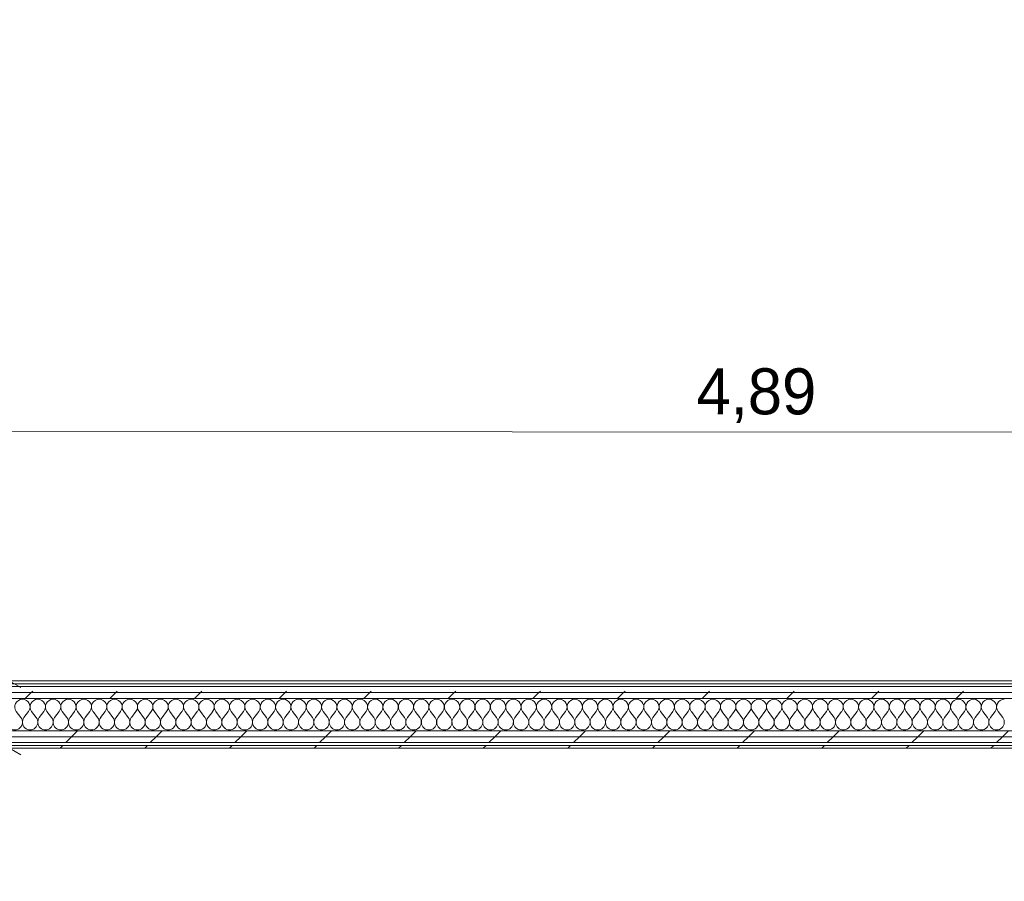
# Model space of a CAD drawing. Header units: millimetres. Extents: x -30280 to 19093, y -17460 to 4378.
# Tile 100 of 188: x -11473 to -9333, y -17373 to -15501. Entities that reach past the tile are written whole.
import ezdxf

# ---------------------------------------------------------------- set-up
doc = ezdxf.new("R2010")
doc.units = ezdxf.units.MM
doc.header["$MEASUREMENT"] = 0
doc.linetypes.add('Wipeout_Contour', pattern=[1000, 0, -1000])
doc.layers.add('Nuevo_06_COT_Generals', color=7, linetype='Continuous')
doc.layers.add('Nuevo_08_E_Envans secs', color=7, linetype='Continuous')
doc.layers.add('Nuevo_06_COT_Generals_Pluma_Nº__1', color=7, linetype='Continuous', lineweight=5)
doc.layers.add('Nuevo_08_E_Envans secs_Pluma_Nº__1', color=7, linetype='Continuous', lineweight=5)
for name, color, linetype, lineweight, true_color in [('Nuevo_08_E_Envans secs_Pluma_Nº__102', 7, 'Continuous', 5, 0xcccccc), ('Nuevo_08_E_Envans secs_Pluma_Nº__171', 171, 'Continuous', 13, 0xaaaaff), ('Nuevo_08_E_Envans secs_Pluma_Nº__177', 7, 'Continuous', 15, 0xf7e046)]:
    doc.layers.add(name, color=color, linetype=linetype, lineweight=lineweight, true_color=true_color)
doc.styles.add('Estilo_Generado_1', font='txt')
doc.dimstyles.new('Estilo_Generado__2', dxfattribs={"dimtxt": 100, "dimasz": 38, "dimexe": 0.18, "dimexo": 300, "dimgap": 0, "dimtad": 1, "dimlfac": 0.001, "dimzin": 0, "dimdsep": 46, "dimtxsty": 'Estilo_Generado_1', "dimblk": 'ARROWHEAD_2', "dimblk1": 'ARROWHEAD_2', "dimblk2": 'ARROWHEAD_2', "dimcen": 0.09, "dimclrd": 7, "dimclre": 7, "dimclrt": 7, "dimadec": 0, "dimazin": 0, "dimtfac": 1, "dimtdec": 4, "dimtmove": 0, "dimatfit": 3, "dimfxl": 0, "dimtolj": 1, "dimtzin": 0, "dimarcsym": 0})
pattern_1 = [(45, (0, 0), (-183.8478, 183.8478), [195, -65]), (45, (7e-14, 183.85), (-183.8478, 183.8478), [195, -65])]

# ---------------------------------------------------------------- blocks, each defined once
blk = doc.blocks.new('*X126')
at = {"layer": 'Nuevo_08_E_Envans secs_Pluma_Nº__102', "color": 254, "linetype": 'Continuous', "lineweight": 5, "true_color": 0xcccccc}
for p, q in [((-11470, -17017.6), (-11480, -17004.3)), ((-11463.3, -17017.6), (-11453.3, -17004.3)), ((-11436.7, -17017.6), (-11446.7, -17004.3)), ((-11430, -17017.6), (-11420, -17004.3)), ((-11403.3, -17017.6), (-11413.3, -17004.3)), ((-11396.7, -17017.6), (-11386.7, -17004.3)), ((-11370, -17017.6), (-11380, -17004.3)), ((-11363.3, -17017.6), (-11353.3, -17004.3)), ((-11336.7, -17017.6), (-11346.7, -17004.3)), ((-11330, -17017.6), (-11320, -17004.3)), ((-11303.3, -17017.6), (-11313.3, -17004.3)), ((-11296.7, -17017.6), (-11286.7, -17004.3)), ((-11270, -17017.6), (-11280, -17004.3)), ((-11263.3, -17017.6), (-11253.3, -17004.3)), ((-11236.7, -17017.6), (-11246.7, -17004.3)), ((-11230, -17017.6), (-11220, -17004.3)), ((-11203.3, -17017.6), (-11213.3, -17004.3)), ((-11196.7, -17017.6), (-11186.7, -17004.3)), ((-11170, -17017.6), (-11180, -17004.3)), ((-11163.3, -17017.6), (-11153.3, -17004.3)), ((-11136.7, -17017.6), (-11146.7, -17004.3)), ((-11130, -17017.6), (-11120, -17004.3)), ((-11103.3, -17017.6), (-11113.3, -17004.3)), ((-11096.7, -17017.6), (-11086.7, -17004.3)), ((-11070, -17017.6), (-11080, -17004.3)), ((-11063.3, -17017.6), (-11053.3, -17004.3)), ((-11036.7, -17017.6), (-11046.7, -17004.3)), ((-11030, -17017.6), (-11020, -17004.3)), ((-11003.3, -17017.6), (-11013.3, -17004.3)), ((-10996.7, -17017.6), (-10986.7, -17004.3)), ((-10970, -17017.6), (-10980, -17004.3)), ((-10963.3, -17017.6), (-10953.3, -17004.3)), ((-10936.7, -17017.6), (-10946.7, -17004.3)), ((-10930, -17017.6), (-10920, -17004.3)), ((-10903.3, -17017.6), (-10913.3, -17004.3)), ((-10896.7, -17017.6), (-10886.7, -17004.3)), ((-10870, -17017.6), (-10880, -17004.3)), ((-10863.3, -17017.6), (-10853.3, -17004.3)), ((-10836.7, -17017.6), (-10846.7, -17004.3)), ((-10830, -17017.6), (-10820, -17004.3)), ((-10803.3, -17017.6), (-10813.3, -17004.3)), ((-10796.7, -17017.6), (-10786.7, -17004.3)), ((-10770, -17017.6), (-10780, -17004.3)), ((-10763.3, -17017.6), (-10753.3, -17004.3)), ((-10736.7, -17017.6), (-10746.7, -17004.3)), ((-10730, -17017.6), (-10720, -17004.3)), ((-10703.3, -17017.6), (-10713.3, -17004.3)), ((-10696.7, -17017.6), (-10686.7, -17004.3)), ((-10670, -17017.6), (-10680, -17004.3)), ((-10663.3, -17017.6), (-10653.3, -17004.3)), ((-10636.7, -17017.6), (-10646.7, -17004.3)), ((-10630, -17017.6), (-10620, -17004.3)), ((-10603.3, -17017.6), (-10613.3, -17004.3)), ((-10596.7, -17017.6), (-10586.7, -17004.3)), ((-10570, -17017.6), (-10580, -17004.3)), ((-10563.3, -17017.6), (-10553.3, -17004.3)), ((-10536.7, -17017.6), (-10546.7, -17004.3)), ((-10530, -17017.6), (-10520, -17004.3)), ((-10503.3, -17017.6), (-10513.3, -17004.3)), ((-10496.7, -17017.6), (-10486.7, -17004.3)), ((-10470, -17017.6), (-10480, -17004.3)), ((-10463.3, -17017.6), (-10453.3, -17004.3)), ((-10436.7, -17017.6), (-10446.7, -17004.3)), ((-10430, -17017.6), (-10420, -17004.3)), ((-10403.3, -17017.6), (-10413.3, -17004.3)), ((-10396.7, -17017.6), (-10386.7, -17004.3)), ((-10370, -17017.6), (-10380, -17004.3)), ((-10363.3, -17017.6), (-10353.3, -17004.3)), ((-10336.7, -17017.6), (-10346.7, -17004.3)), ((-10330, -17017.6), (-10320, -17004.3)), ((-10303.3, -17017.6), (-10313.3, -17004.3)), ((-10296.7, -17017.6), (-10286.7, -17004.3)), ((-10270, -17017.6), (-10280, -17004.3)), ((-10263.3, -17017.6), (-10253.3, -17004.3)), ((-10236.7, -17017.6), (-10246.7, -17004.3)), ((-10230, -17017.6), (-10220, -17004.3)), ((-10203.3, -17017.6), (-10213.3, -17004.3)), ((-10196.7, -17017.6), (-10186.7, -17004.3)), ((-10170, -17017.6), (-10180, -17004.3)), ((-10163.3, -17017.6), (-10153.3, -17004.3)), ((-10136.7, -17017.6), (-10146.7, -17004.3)), ((-10130, -17017.6), (-10120, -17004.3)), ((-10103.3, -17017.6), (-10113.3, -17004.3)), ((-10096.7, -17017.6), (-10086.7, -17004.3)), ((-10070, -17017.6), (-10080, -17004.3)), ((-10063.3, -17017.6), (-10053.3, -17004.3)), ((-10036.7, -17017.6), (-10046.7, -17004.3)), ((-10030, -17017.6), (-10020, -17004.3)), ((-10003.3, -17017.6), (-10013.3, -17004.3)), ((-9996.7, -17017.6), (-9986.7, -17004.3)), ((-9970, -17017.6), (-9980, -17004.3)), ((-9963.3, -17017.6), (-9953.3, -17004.3)), ((-9936.7, -17017.6), (-9946.7, -17004.3)), ((-9930, -17017.6), (-9920, -17004.3)), ((-9903.3, -17017.6), (-9913.3, -17004.3)), ((-9896.7, -17017.6), (-9886.7, -17004.3)), ((-9870, -17017.6), (-9880, -17004.3)), ((-9863.3, -17017.6), (-9853.3, -17004.3)), ((-9836.7, -17017.6), (-9846.7, -17004.3)), ((-9830, -17017.6), (-9820, -17004.3)), ((-9803.3, -17017.6), (-9813.3, -17004.3)), ((-9796.7, -17017.6), (-9786.7, -17004.3)), ((-9770, -17017.6), (-9780, -17004.3)), ((-9763.3, -17017.6), (-9753.3, -17004.3)), ((-9736.7, -17017.6), (-9746.7, -17004.3)), ((-9730, -17017.6), (-9720, -17004.3)), ((-9703.3, -17017.6), (-9713.3, -17004.3)), ((-9696.7, -17017.6), (-9686.7, -17004.3)), ((-9670, -17017.6), (-9680, -17004.3)), ((-9663.3, -17017.6), (-9653.3, -17004.3)), ((-9636.7, -17017.6), (-9646.7, -17004.3)), ((-9630, -17017.6), (-9620, -17004.3)), ((-9603.3, -17017.6), (-9613.3, -17004.3)), ((-9596.7, -17017.6), (-9586.7, -17004.3)), ((-9570, -17017.6), (-9580, -17004.3)), ((-9563.3, -17017.6), (-9553.3, -17004.3)), ((-9536.7, -17017.6), (-9546.7, -17004.3)), ((-9530, -17017.6), (-9520, -17004.3)), ((-9503.3, -17017.6), (-9513.3, -17004.3)), ((-9496.7, -17017.6), (-9486.7, -17004.3)), ((-9470, -17017.6), (-9480, -17004.3)), ((-9463.3, -17017.6), (-9453.3, -17004.3)), ((-9436.7, -17017.6), (-9446.7, -17004.3)), ((-9430, -17017.6), (-9420, -17004.3)), ((-9403.3, -17017.6), (-9413.3, -17004.3)), ((-9396.7, -17017.6), (-9386.7, -17004.3)), ((-9370, -17017.6), (-9380, -17004.3)), ((-9363.3, -17017.6), (-9353.3, -17004.3)), ((-9336.7, -17017.6), (-9346.7, -17004.3))]:
    blk.add_line(p, q, dxfattribs=at)
for centre, start, end in [((-11466.7, -16994.3), 90, 216.8699), ((-11466.7, -16994.3), 323.1301, 90), ((-11433.3, -16994.3), 90, 216.8699), ((-11433.3, -16994.3), 323.1301, 90), ((-11400, -16994.3), 90, 216.8699), ((-11400, -16994.3), 323.1301, 90), ((-11366.7, -16994.3), 90, 216.8699), ((-11366.7, -16994.3), 323.1301, 90), ((-11333.3, -16994.3), 90, 216.8699), ((-11333.3, -16994.3), 323.1301, 90), ((-11300, -16994.3), 90, 216.8699), ((-11300, -16994.3), 323.1301, 90), ((-11266.7, -16994.3), 90, 216.8699), ((-11266.7, -16994.3), 323.1301, 90), ((-11233.3, -16994.3), 90, 216.8699), ((-11233.3, -16994.3), 323.1301, 90), ((-11200, -16994.3), 90, 216.8699), ((-11200, -16994.3), 323.1301, 90), ((-11166.7, -16994.3), 90, 216.8699), ((-11166.7, -16994.3), 323.1301, 90), ((-11133.3, -16994.3), 90, 216.8699), ((-11133.3, -16994.3), 323.1301, 90), ((-11100, -16994.3), 90, 216.8699), ((-11100, -16994.3), 323.1301, 90), ((-11066.7, -16994.3), 90, 216.8699), ((-11066.7, -16994.3), 323.1301, 90), ((-11033.3, -16994.3), 90, 216.8699), ((-11033.3, -16994.3), 323.1301, 90), ((-11000, -16994.3), 90, 216.8699), ((-11000, -16994.3), 323.1301, 90), ((-10966.7, -16994.3), 90, 216.8699), ((-10966.7, -16994.3), 323.1301, 90), ((-10933.3, -16994.3), 90, 216.8699), ((-10933.3, -16994.3), 323.1301, 90), ((-10900, -16994.3), 90, 216.8699), ((-10900, -16994.3), 323.1301, 90), ((-10866.7, -16994.3), 90, 216.8699), ((-10866.7, -16994.3), 323.1301, 90), ((-10833.3, -16994.3), 90, 216.8699), ((-10833.3, -16994.3), 323.1301, 90), ((-10800, -16994.3), 90, 216.8699), ((-10800, -16994.3), 323.1301, 90), ((-10766.7, -16994.3), 90, 216.8699), ((-10766.7, -16994.3), 323.1301, 90), ((-10733.3, -16994.3), 90, 216.8699), ((-10733.3, -16994.3), 323.1301, 90), ((-10700, -16994.3), 90, 216.8699), ((-10700, -16994.3), 323.1301, 90), ((-10666.7, -16994.3), 90, 216.8699), ((-10666.7, -16994.3), 323.1301, 90), ((-10633.3, -16994.3), 90, 216.8699), ((-10633.3, -16994.3), 323.1301, 90), ((-10600, -16994.3), 90, 216.8699), ((-10600, -16994.3), 323.1301, 90), ((-10566.7, -16994.3), 90, 216.8699), ((-10566.7, -16994.3), 323.1301, 90), ((-10533.3, -16994.3), 90, 216.8699), ((-10533.3, -16994.3), 323.1301, 90), ((-10500, -16994.3), 90, 216.8699), ((-10500, -16994.3), 323.1301, 90), ((-10466.7, -16994.3), 90, 216.8699), ((-10466.7, -16994.3), 323.1301, 90), ((-10433.3, -16994.3), 90, 216.8699), ((-10433.3, -16994.3), 323.1301, 90), ((-10400, -16994.3), 90, 216.8699), ((-10400, -16994.3), 323.1301, 90), ((-10366.7, -16994.3), 90, 216.8699), ((-10366.7, -16994.3), 323.1301, 90), ((-10333.3, -16994.3), 90, 216.8699), ((-10333.3, -16994.3), 323.1301, 90), ((-10300, -16994.3), 90, 216.8699), ((-10300, -16994.3), 323.1301, 90), ((-10266.7, -16994.3), 90, 216.8699), ((-10266.7, -16994.3), 323.1301, 90), ((-10233.3, -16994.3), 90, 216.8699), ((-10233.3, -16994.3), 323.1301, 90), ((-10200, -16994.3), 90, 216.8699), ((-10200, -16994.3), 323.1301, 90), ((-10166.7, -16994.3), 90, 216.8699), ((-10166.7, -16994.3), 323.1301, 90), ((-10133.3, -16994.3), 90, 216.8699), ((-10133.3, -16994.3), 323.1301, 90), ((-10100, -16994.3), 90, 216.8699), ((-10100, -16994.3), 323.1301, 90), ((-10066.7, -16994.3), 90, 216.8699), ((-10066.7, -16994.3), 323.1301, 90), ((-10033.3, -16994.3), 90, 216.8699), ((-10033.3, -16994.3), 323.1301, 90), ((-10000, -16994.3), 90, 216.8699), ((-10000, -16994.3), 323.1301, 90), ((-9966.7, -16994.3), 90, 216.8699), ((-9966.7, -16994.3), 323.1301, 90), ((-9933.3, -16994.3), 90, 216.8699), ((-9933.3, -16994.3), 323.1301, 90), ((-9900, -16994.3), 90, 216.8699), ((-9900, -16994.3), 323.1301, 90), ((-9866.7, -16994.3), 90, 216.8699), ((-9866.7, -16994.3), 323.1301, 90), ((-9833.3, -16994.3), 90, 216.8699), ((-9833.3, -16994.3), 323.1301, 90), ((-9800, -16994.3), 90, 216.8699), ((-9800, -16994.3), 323.1301, 90), ((-9766.7, -16994.3), 90, 216.8699), ((-9766.7, -16994.3), 323.1301, 90), ((-9733.3, -16994.3), 90, 216.8699), ((-9733.3, -16994.3), 323.1301, 90), ((-9700, -16994.3), 90, 216.8699), ((-9700, -16994.3), 323.1301, 90), ((-9666.7, -16994.3), 90, 216.8699), ((-9666.7, -16994.3), 323.1301, 90), ((-9633.3, -16994.3), 90, 216.8699), ((-9633.3, -16994.3), 323.1301, 90), ((-9600, -16994.3), 90, 216.8699), ((-9600, -16994.3), 323.1301, 90), ((-9566.7, -16994.3), 90, 216.8699), ((-9566.7, -16994.3), 323.1301, 90), ((-9533.3, -16994.3), 90, 216.8699), ((-9533.3, -16994.3), 323.1301, 90), ((-9500, -16994.3), 90, 216.8699), ((-9500, -16994.3), 323.1301, 90), ((-9466.7, -16994.3), 90, 216.8699), ((-9466.7, -16994.3), 323.1301, 90), ((-9433.3, -16994.3), 90, 216.8699), ((-9433.3, -16994.3), 323.1301, 90), ((-9400, -16994.3), 90, 216.8699), ((-9400, -16994.3), 323.1301, 90), ((-9366.7, -16994.3), 90, 216.8699), ((-9366.7, -16994.3), 323.1301, 90), ((-9333.3, -16994.3), 90, 216.8699), ((-11483.3, -17027.6), 143.1301, 36.8699), ((-11450, -17027.6), 143.1301, 36.8699), ((-11416.7, -17027.6), 143.1301, 36.8699), ((-11383.3, -17027.6), 143.1301, 36.8699), ((-11350, -17027.6), 143.1301, 36.8699), ((-11316.7, -17027.6), 143.1301, 36.8699), ((-11283.3, -17027.6), 143.1301, 36.8699), ((-11250, -17027.6), 143.1301, 36.8699), ((-11216.7, -17027.6), 143.1301, 36.8699), ((-11183.3, -17027.6), 143.1301, 36.8699), ((-11150, -17027.6), 143.1301, 36.8699), ((-11116.7, -17027.6), 143.1301, 36.8699), ((-11083.3, -17027.6), 143.1301, 36.8699), ((-11050, -17027.6), 143.1301, 36.8699), ((-11016.7, -17027.6), 143.1301, 36.8699), ((-10983.3, -17027.6), 143.1301, 36.8699), ((-10950, -17027.6), 143.1301, 36.8699), ((-10916.7, -17027.6), 143.1301, 36.8699), ((-10883.3, -17027.6), 143.1301, 36.8699), ((-10850, -17027.6), 143.1301, 36.8699), ((-10816.7, -17027.6), 143.1301, 36.8699), ((-10783.3, -17027.6), 143.1301, 36.8699), ((-10750, -17027.6), 143.1301, 36.8699), ((-10716.7, -17027.6), 143.1301, 36.8699), ((-10683.3, -17027.6), 143.1301, 36.8699), ((-10650, -17027.6), 143.1301, 36.8699), ((-10616.7, -17027.6), 143.1301, 36.8699), ((-10583.3, -17027.6), 143.1301, 36.8699), ((-10550, -17027.6), 143.1301, 36.8699), ((-10516.7, -17027.6), 143.1301, 36.8699), ((-10483.3, -17027.6), 143.1301, 36.8699), ((-10450, -17027.6), 143.1301, 36.8699), ((-10416.7, -17027.6), 143.1301, 36.8699), ((-10383.3, -17027.6), 143.1301, 36.8699), ((-10350, -17027.6), 143.1301, 36.8699), ((-10316.7, -17027.6), 143.1301, 36.8699), ((-10283.3, -17027.6), 143.1301, 36.8699), ((-10250, -17027.6), 143.1301, 36.8699), ((-10216.7, -17027.6), 143.1301, 36.8699), ((-10183.3, -17027.6), 143.1301, 36.8699), ((-10150, -17027.6), 143.1301, 36.8699), ((-10116.7, -17027.6), 143.1301, 36.8699), ((-10083.3, -17027.6), 143.1301, 36.8699), ((-10050, -17027.6), 143.1301, 36.8699), ((-10016.7, -17027.6), 143.1301, 36.8699), ((-9983.3, -17027.6), 143.1301, 36.8699), ((-9950, -17027.6), 143.1301, 36.8699), ((-9916.7, -17027.6), 143.1301, 36.8699), ((-9883.3, -17027.6), 143.1301, 36.8699), ((-9850, -17027.6), 143.1301, 36.8699), ((-9816.7, -17027.6), 143.1301, 36.8699), ((-9783.3, -17027.6), 143.1301, 36.8699), ((-9750, -17027.6), 143.1301, 36.8699), ((-9716.7, -17027.6), 143.1301, 36.8699), ((-9683.3, -17027.6), 143.1301, 36.8699), ((-9650, -17027.6), 143.1301, 36.8699), ((-9616.7, -17027.6), 143.1301, 36.8699), ((-9583.3, -17027.6), 143.1301, 36.8699), ((-9550, -17027.6), 143.1301, 36.8699), ((-9516.7, -17027.6), 143.1301, 36.8699), ((-9483.3, -17027.6), 143.1301, 36.8699), ((-9450, -17027.6), 143.1301, 36.8699), ((-9416.7, -17027.6), 143.1301, 36.8699), ((-9383.3, -17027.6), 143.1301, 36.8699), ((-9350, -17027.6), 143.1301, 36.8699)]:
    blk.add_arc(centre, 16.7, start, end, dxfattribs=at)
blk = doc.blocks.new('Muro_63_1', base_point=(-18974.6, -17084))
at = {"color": 254, "linetype": 'Wipeout_Contour', "lineweight": 0, "ltscale": 80058.431559}
blk.add_wipeout([(-12936.6, -17078), (-12936.6, -17084), (-7367.9, -17084), (-7367.9, -17078)], dxfattribs=at).dxf.layer = 'Nuevo_08_E_Envans secs'
at = {"layer": 'Nuevo_08_E_Envans secs_Pluma_Nº__171', "linetype": 'Continuous', "lineweight": 13, "true_color": 0xaaaaff}
h = blk.add_hatch(dxfattribs=at)
h.set_pattern_fill('Panellat_HPL_0001', color=161, style=0, pattern_type=2)
h.set_pattern_definition(pattern_1)
h.paths.add_polyline_path([(-12936.6, -17078), (-12936.6, -17084), (-7367.9, -17084), (-7367.9, -17078)])
at = {"layer": 'Nuevo_08_E_Envans secs_Pluma_Nº__1', "color": 7, "linetype": 'Continuous', "lineweight": 5, "flags": 128}
blk.add_lwpolyline([(-12936.6, -17084), (-7367.9, -17084)], dxfattribs=at)
at = {"color": 254, "linetype": 'Wipeout_Contour', "lineweight": 0, "ltscale": 80005.261268}
blk.add_wipeout([(-12936.6, -17072), (-7367.9, -17072), (-7367.9, -17059), (-12936.6, -17059)], dxfattribs=at).dxf.layer = 'Nuevo_08_E_Envans secs'
at = {"layer": 'Nuevo_08_E_Envans secs_Pluma_Nº__177', "linetype": 'Continuous', "lineweight": 15, "true_color": 0xf7e046}
h = blk.add_hatch(dxfattribs=at)
h.set_pattern_fill('Panellat_HPL_0001', color=53, style=0, pattern_type=2)
h.set_pattern_definition(pattern_1)
h.paths.add_polyline_path([(-12936.6, -17072), (-7367.9, -17072), (-7367.9, -17059), (-12936.6, -17059)])
at = {"layer": 'Nuevo_08_E_Envans secs_Pluma_Nº__1', "color": 7, "linetype": 'Continuous', "lineweight": 5}
for p, q in [((-12936.6, -17072), (-7367.9, -17072)), ((-12936.6, -17078), (-7367.9, -17078))]:
    blk.add_line(p, q, dxfattribs=at)
at = {"color": 254, "linetype": 'Wipeout_Contour', "lineweight": 0, "ltscale": 79276.299078}
blk.add_wipeout([(-12362.2, -17046), (-12362.2, -17059), (-7367.9, -17059), (-7367.9, -17046)], dxfattribs=at).dxf.layer = 'Nuevo_08_E_Envans secs'
at = {"layer": 'Nuevo_08_E_Envans secs_Pluma_Nº__177', "linetype": 'Continuous', "lineweight": 15, "true_color": 0xf7e046}
h = blk.add_hatch(dxfattribs=at)
h.set_pattern_fill('Panellat_HPL_0001', color=53, style=0, pattern_type=2)
h.set_pattern_definition(pattern_1)
h.paths.add_polyline_path([(-12362.2, -17046), (-12362.2, -17059), (-7367.9, -17059), (-7367.9, -17046)])
at = {"layer": 'Nuevo_08_E_Envans secs_Pluma_Nº__1', "color": 7, "linetype": 'Continuous', "lineweight": 5}
for p, q in [((-12334.2, -17046), (-7395.9, -17046)), ((-12362.2, -17059), (-7367.9, -17059))]:
    blk.add_line(p, q, dxfattribs=at)
at = {"layer": 'Nuevo_08_E_Envans secs', "color": 7, "lineweight": 20}
blk.add_blockref('*X126', (0, 0), dxfattribs=at)
at = {"color": 254, "linetype": 'Wipeout_Contour', "lineweight": 0, "ltscale": 78979.077619}
blk.add_wipeout([(-7395.9, -16963), (-12334.2, -16963), (-12334.2, -16976), (-7395.9, -16976)], dxfattribs=at).dxf.layer = 'Nuevo_08_E_Envans secs'
at = {"layer": 'Nuevo_08_E_Envans secs_Pluma_Nº__177', "linetype": 'Continuous', "lineweight": 15, "true_color": 0xf7e046}
h = blk.add_hatch(dxfattribs=at)
h.set_pattern_fill('Panellat_HPL_0001', color=53, style=0, pattern_type=2)
h.set_pattern_definition(pattern_1)
h.paths.add_polyline_path([(-7395.9, -16963), (-12334.2, -16963), (-12334.2, -16976), (-7395.9, -16976)])
at = {"layer": 'Nuevo_08_E_Envans secs_Pluma_Nº__1', "color": 7, "linetype": 'Continuous', "lineweight": 5}
blk.add_line((-12334.2, -16976), (-7395.9, -16976), dxfattribs=at)
at = {"color": 254, "linetype": 'Wipeout_Contour', "lineweight": 0, "ltscale": 78929.329624}
blk.add_wipeout([(-7408.9, -16950), (-12321.2, -16950), (-12321.2, -16963), (-7408.9, -16963)], dxfattribs=at).dxf.layer = 'Nuevo_08_E_Envans secs'
at = {"layer": 'Nuevo_08_E_Envans secs_Pluma_Nº__177', "linetype": 'Continuous', "lineweight": 15, "true_color": 0xf7e046}
h = blk.add_hatch(dxfattribs=at)
h.set_pattern_fill('Panellat_HPL_0001', color=53, style=0, pattern_type=2)
h.set_pattern_definition(pattern_1)
h.paths.add_polyline_path([(-7408.9, -16950), (-12321.2, -16950), (-12321.2, -16963), (-7408.9, -16963)])
at = {"layer": 'Nuevo_08_E_Envans secs_Pluma_Nº__1', "color": 7, "linetype": 'Continuous', "lineweight": 5}
blk.add_line((-12321.2, -16963), (-7408.9, -16963), dxfattribs=at)
at = {"color": 254, "linetype": 'Wipeout_Contour', "lineweight": 0, "ltscale": 78871.361378}
blk.add_wipeout([(-7420.9, -16938), (-12309.2, -16938), (-12309.2, -16944), (-7420.9, -16944)], dxfattribs=at).dxf.layer = 'Nuevo_08_E_Envans secs'
at = {"layer": 'Nuevo_08_E_Envans secs_Pluma_Nº__171', "linetype": 'Continuous', "lineweight": 13, "true_color": 0xaaaaff}
h = blk.add_hatch(dxfattribs=at)
h.set_pattern_fill('Panellat_HPL_0001', color=161, style=0, pattern_type=2)
h.set_pattern_definition(pattern_1)
h.paths.add_polyline_path([(-7420.9, -16938), (-12309.2, -16938), (-12309.2, -16944), (-7420.9, -16944)])
at = {"layer": 'Nuevo_08_E_Envans secs_Pluma_Nº__1', "color": 7, "linetype": 'Continuous', "lineweight": 5}
for p, q in [((-12315.2, -16950), (-7414.9, -16950)), ((-12309.2, -16944), (-7420.9, -16944))]:
    blk.add_line(p, q, dxfattribs=at)
at = {"layer": 'Nuevo_08_E_Envans secs_Pluma_Nº__1', "color": 7, "linetype": 'Continuous', "lineweight": 5, "flags": 128}
blk.add_lwpolyline([(-7420.9, -16938), (-12309.2, -16938)], dxfattribs=at)
blk = doc.blocks.new('*D662')
at = {"layer": 'Nuevo_06_COT_Generals_Pluma_Nº__1', "color": 7, "linetype": 'Continuous', "lineweight": 5}
for p, q in [((-3010.6, -16938), (-3542.4, -16938)), ((-3073.1, -16923.5), (-3023.1, -16952.4)), ((-3048.1, -17084), (-3048.1, -16938)), ((-3073.1, -17069.5), (-3023.1, -17098.4)), ((-3010.6, -17084), (-3542.4, -17084)), ((-3048.1, -17108.4), (-3048.1, -17084))]:
    blk.add_line(p, q, dxfattribs=at)
at = {"layer": 'Nuevo_06_COT_Generals_Pluma_Nº__1', "color": 7, "lineweight": 5, "insert": (-3068.1, -17373.2), "char_height": 100, "attachment_point": 7, "rotation": 90, "style": 'Estilo_Generado_1'}
blk.add_mtext('\\A1;{\\pql;\\fGotham Book|b0|i0|c0|p0;\\W1.000000;0,15}', dxfattribs=at)
blk = doc.blocks.new('ARROWHEAD_2')
at = {"color": 0, "linetype": 'Continuous', "lineweight": 0}
for p, q in [((-0.378, -0.655), (0.378, 0.655)), ((0, 0), (-1, 0))]:
    blk.add_line(p, q, dxfattribs=at)
blk = doc.blocks.new('*D663')
at = {"layer": 'Nuevo_06_COT_Generals_Pluma_Nº__1', "color": 7, "linetype": 'Continuous', "lineweight": 5}
for p, q in [((-3073.1, -13794.1), (-3023.1, -13823)), ((-3010.6, -13808.6), (-3514.1, -13808.6)), ((-3048.1, -16938), (-3048.1, -13808.6)), ((-3010.6, -16938), (-3542.4, -16938)), ((-3073.1, -16923.5), (-3023.1, -16952.4))]:
    blk.add_line(p, q, dxfattribs=at)
at = {"layer": 'Nuevo_06_COT_Generals_Pluma_Nº__1', "color": 7, "lineweight": 5, "insert": (-3068.1, -15510.7), "char_height": 100, "attachment_point": 7, "rotation": 90, "style": 'Estilo_Generado_1'}
blk.add_mtext('\\A1;{\\pql;\\fGotham Book|b0|i0|c0|p0;\\W1.000000;3,13}', dxfattribs=at)
blk = doc.blocks.new('*D668')
at = {"layer": 'Nuevo_06_COT_Generals_Pluma_Nº__1', "color": 7, "linetype": 'Continuous', "lineweight": 5}
for p, q in [((-11457.4, -16938), (-11532.4, -16938)), ((-11519.9, -16923.5), (-11469.9, -16952.4)), ((-11494.9, -17084), (-11494.9, -16938)), ((-11519.9, -17069.5), (-11469.9, -17098.4)), ((-11457.4, -17084), (-11532.4, -17084)), ((-11494.9, -17108.4), (-11494.9, -17084))]:
    blk.add_line(p, q, dxfattribs=at)
at = {"layer": 'Nuevo_06_COT_Generals_Pluma_Nº__1', "color": 7, "lineweight": 5, "insert": (-11514.9, -17373.2), "char_height": 100, "attachment_point": 7, "rotation": 90, "style": 'Estilo_Generado_1'}
blk.add_mtext('\\A1;{\\pql;\\fGotham Book|b0|i0|c0|p0;\\W1.000000;0,15}', dxfattribs=at)
blk = doc.blocks.new('*D669')
at = {"layer": 'Nuevo_06_COT_Generals_Pluma_Nº__1', "color": 7, "linetype": 'Continuous', "lineweight": 5}
for p, q in [((-11519.9, -15422.1), (-11469.9, -15451)), ((-11088.6, -15436.6), (-11532.4, -15436.6)), ((-11494.9, -16938), (-11494.9, -15436.6)), ((-11457.4, -16938), (-11532.4, -16938)), ((-11519.9, -16923.5), (-11469.9, -16952.4))]:
    blk.add_line(p, q, dxfattribs=at)
at = {"layer": 'Nuevo_06_COT_Generals_Pluma_Nº__1', "color": 7, "lineweight": 5, "char_height": 100, "attachment_point": 7, "rotation": 90, "style": 'Estilo_Generado_1'}
for s, insert in [('\\A1;{\\pql;\\fGotham Book|b0|i0|c0|p0;\\W1.000000;0,13}', (-11514.9, -15725.8)), ('\\A1;{\\pql;\\fGotham Book|b0|i0|c0|p0;\\W1.000000;1,5}', (-11514.9, -16285.4))]:
    blk.add_mtext(s, dxfattribs=dict(at, insert=insert))
blk = doc.blocks.new('*D670')
at = {"layer": 'Nuevo_06_COT_Generals_Pluma_Nº__1', "color": 7, "linetype": 'Continuous', "lineweight": 5}
for p, q in [((-11519.9, -15288.1), (-11469.9, -15317)), ((-11088.3, -15302.6), (-11532.4, -15302.6)), ((-11494.9, -15436.6), (-11494.9, -15302.6)), ((-11519.9, -15422.1), (-11469.9, -15451)), ((-11088.6, -15436.6), (-11532.4, -15436.6))]:
    blk.add_line(p, q, dxfattribs=at)
blk = doc.blocks.new('*D684')
at = {"layer": 'Nuevo_06_COT_Generals_Pluma_Nº__1', "color": 7, "linetype": 'Continuous', "lineweight": 5}
for p, q in [((-7420.7, -16361.6), (-7420.8, -16436.6)), ((-12323.4, -16420.5), (-12294.5, -16370.5)), ((-7435.2, -16424.1), (-7406.3, -16374.1)), ((-7420.8, -16399.1), (-12309, -16395.5)), ((-6964.8, -16399.4), (-7420.8, -16399.1))]:
    blk.add_line(p, q, dxfattribs=at)
at = {"layer": 'Nuevo_06_COT_Generals_Pluma_Nº__1', "color": 7, "lineweight": 5, "insert": (-10002.2, -16377.2), "char_height": 100, "attachment_point": 7, "rotation": 359.9577, "style": 'Estilo_Generado_1'}
blk.add_mtext('\\A1;{\\pql;\\fGotham Book|b0|i0|c0|p0;\\W1.000000;4,89}', dxfattribs=at)
blk = doc.blocks.new('*D685')
at = {"layer": 'Nuevo_06_COT_Generals_Pluma_Nº__1', "color": 7, "linetype": 'Continuous', "lineweight": 5}
for p, q in [((-12936.4, -16357.5), (-12936.4, -16432.5)), ((-12309, -16358), (-12309, -16433)), ((-12921.9, -16370), (-12950.9, -16420)), ((-12323.4, -16420.5), (-12294.5, -16370.5)), ((-12936.4, -16395), (-12960.9, -16395)), ((-12309, -16395.5), (-12936.4, -16395)), ((-7420.8, -16399.1), (-12309, -16395.5))]:
    blk.add_line(p, q, dxfattribs=at)
at = {"layer": 'Nuevo_06_COT_Generals_Pluma_Nº__1', "color": 7, "lineweight": 5, "insert": (-12760.1, -16375.1), "char_height": 100, "attachment_point": 7, "rotation": 359.9577, "style": 'Estilo_Generado_1'}
blk.add_mtext('\\A1;{\\pql;\\fGotham Book|b0|i0|c0|p0;\\W1.000000;0,63}', dxfattribs=at)

msp = doc.modelspace()

# ---------------------------------------------------------------- block references
at = {"layer": 'Nuevo_08_E_Envans secs', "color": 7, "lineweight": 20}
msp.add_blockref('Muro_63_1', (-18974.607, -17083.976), dxfattribs=at)

# ---------------------------------------------------------------- dimensions: what is measured, and where the dimension line sits
at = {"layer": 'Nuevo_06_COT_Generals', "color": 7, "linetype": 'Continuous', "lineweight": 5}
dim = msp.add_linear_dim(base=(-11494.884, -15302.575), p1=(-10788.612, -15436.575), p2=(-10788.28, -15302.575), angle=90, dimstyle='Estilo_Generado__2', dxfattribs=at)
dim.commit()
dim.dimension.update_dxf_attribs({"geometry": '*D670', "text_midpoint": (-11564.884, -15596.338), "dimtype": 160, "text_rotation": 90})

# ---------------------------------------------------------------- next in the draw order: dimensions: what is measured, and where the dimension line sits
for base, p1, p2, angle, picture, middle, turn in [((-3048.117, -13808.561), (-11408.508, -16937.976), (-3814.087, -13808.561), 90, '*D663', (-3118.117, -15381.196), 90), ((-11494.884, -15436.575), (-11408.508, -16937.976), (-10788.612, -15436.575), 90, '*D669', (-11564.884, -16193.996), 90), ((-12936.4, -16395.01), (-12309.192, -16660.976), (-12936.597, -16660.976), 179.957656, '*D685', (-12630.574, -16325.236), 359.957656), ((-12308.996, -16395.473), (-7420.894, -16580.976), (-12309.192, -16660.976), 179.957656, '*D684', (-9872.753, -16327.274), 359.957656), ((-11494.884, -16937.976), (-11408.508, -17083.976), (-11408.508, -16937.976), 90, '*D668', (-11564.884, -17243.739), 90), ((-3048.117, -16937.976), (-11408.508, -17083.976), (-11408.508, -16937.976), 90, '*D662', (-3118.117, -17243.739), 90)]:
    dim = msp.add_linear_dim(base=base, p1=p1, p2=p2, angle=angle, dimstyle='Estilo_Generado__2', dxfattribs=at)
    dim.commit()
    dim.dimension.update_dxf_attribs({"geometry": picture, "text_midpoint": middle, "dimtype": 160, "text_rotation": turn})

doc.saveas('drawing.dxf')
